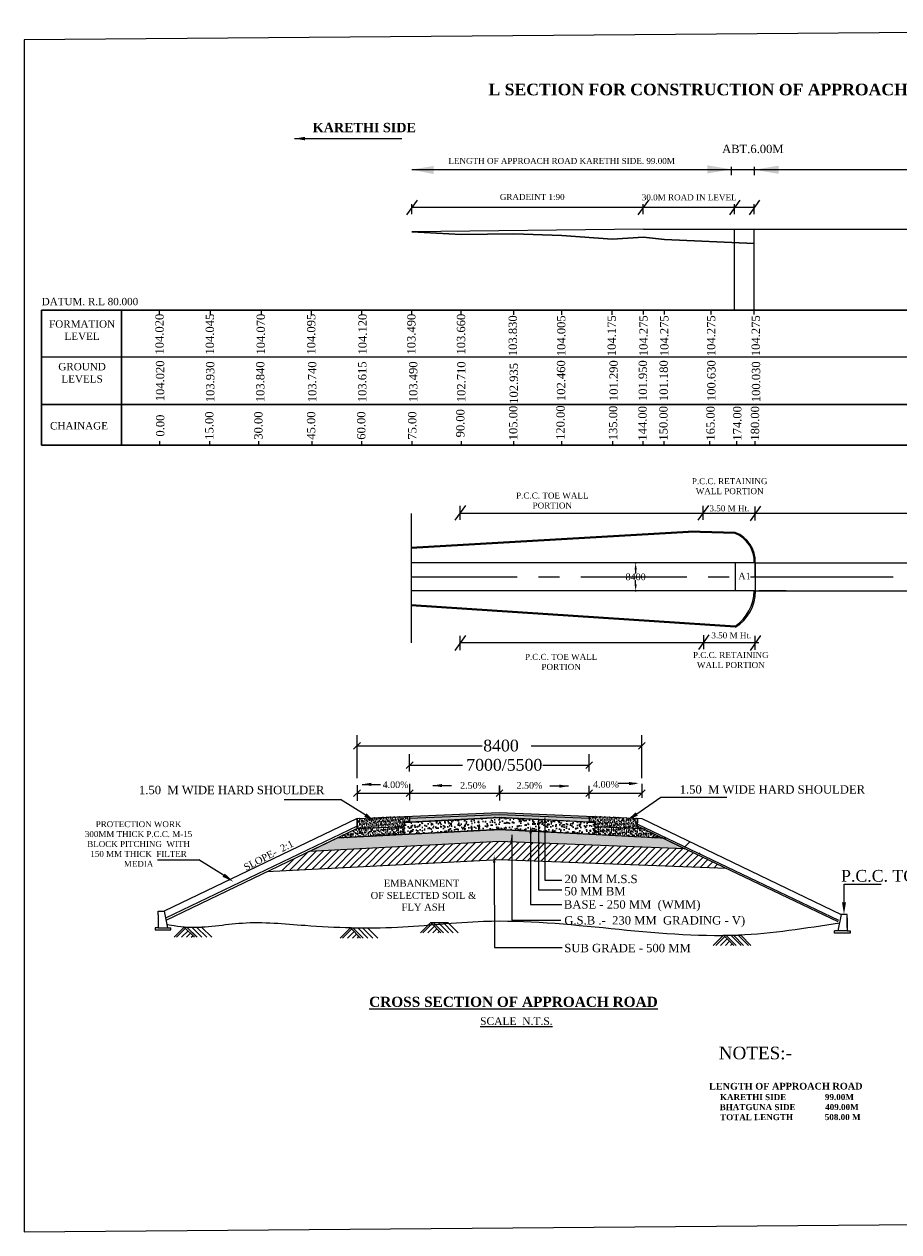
# Model space of a CAD drawing. Header units: millimetres. Extents: x -27872795 to 29991973, y -11755161 to 541449.
# Tile 15 of 37: x -21477309 to -21215405, y -11738645 to -11376943. Entities that reach past the tile are written whole.
import ezdxf

# ---------------------------------------------------------------- set-up
doc = ezdxf.new("R2010")
doc.units = ezdxf.units.MM
doc.header["$MEASUREMENT"] = 0
doc.linetypes.add('CENTER', pattern=[50.8, 31.75, -6.35, 6.35, -6.35])
doc.styles.get("Standard").update_dxf_attribs({"font": 'times.ttf'})
doc.dimstyles.get("Standard").update_dxf_attribs({"dimtxt": 400, "dimasz": 300, "dimexe": 150, "dimexo": 100, "dimgap": 0.09, "dimtad": 1, "dimtih": 1, "dimtoh": 1, "dimdec": 0, "dimzin": 0, "dimdsep": 46, "dimtxsty": 'Standard', "dimcen": 0.09, "dimadec": 0, "dimazin": 0, "dimtfac": 1, "dimtdec": 0, "dimtofl": 0, "dimtmove": 0, "dimatfit": 3, "dimfxl": 150, "dimtolj": 1, "dimtzin": 0, "dimarcsym": 0})
pattern_1 = [(37.5, (-26670893.16, -8935270.4), (-31.18171, 953.77777), [0, -752.4, 0, -841.5, 0, -804.375]), (7.5, (-26670893.2, -8935270.4), (876.03947, 1396.9623), [0, -405.9, 0, -678.15, 0, -259.875]), (327.5, (-26671502, -8935270.4), (1541.50022, 2.80123), [0, -247.5, 0, -891, 0, -1163.25]), (317.5, (-26671502, -8935270.4), (1488.03267, 434.4494), [0, -123.75, 0, -584.1, 0, -668.25])]
pattern_2 = [(37.5, (-26670893.16, -8935270.4), (-24.94537, 763.02221), [0, -601.92, 0, -673.2, 0, -643.5]), (7.5, (-26670893.2, -8935270.4), (700.83158, 1117.56984), [0, -324.72, 0, -542.52, 0, -207.9]), (327.5, (-26671380.24, -8935270.4), (1233.20018, 2.240985), [0, -198, 0, -712.8, 0, -930.6]), (317.5, (-26671380.2, -8935270.4), (1190.42614, 347.55952), [0, -99, 0, -467.28, 0, -534.6])]

# ---------------------------------------------------------------- blocks, each defined once
blk = doc.blocks.new('*D52')
at = {"color": 0, "lineweight": -2, "ltscale": 3000, "transparency": 16777216}
for p, q in [((-21294365, -11538282), (-21294065, -11538282)), ((-21294215, -11540282), (-21294215, -11541465)), ((-21294215, -11544682), (-21294215, -11543500)), ((-21294365, -11546682), (-21294065, -11546682))]:
    blk.add_line(p, q, dxfattribs=at)
at = {"color": 0, "lineweight": 25, "ltscale": 3000, "transparency": 16777216}
for points in [[(-21294548, -11540282), (-21293881, -11540282), (-21294215, -11538282)], [(-21294548, -11544682), (-21293881, -11544682), (-21294215, -11546682)]]:
    blk.add_solid(points, dxfattribs=at)
at = {"layer": 'Defpoints', "color": 0, "lineweight": 25, "ltscale": 3000, "transparency": 16777216}
for p in [(-21309905, -11538282), (-21294215, -11538282), (-21309905, -11546682)]:
    blk.add_point(p, dxfattribs=at)
at = {"color": 2, "ltscale": 3000, "transparency": 16777216, "insert": (-21294215, -11542482), "char_height": 2000, "attachment_point": 5}
blk.add_mtext('\\A1;{\\C0;8400}', dxfattribs=at)

msp = doc.modelspace()

# ---------------------------------------------------------------- hatches: boundary and pattern name
at = {"lineweight": 30}
h = msp.add_hatch(dxfattribs=at)
h.set_pattern_fill('AR-SAND', scale=396, style=0)
h.set_pattern_definition(pattern_2)
h.paths.add_polyline_path([(-21363561.5, -11617222.9), (-21363556.6, -11616059.5), (-21361923, -11615970.4), (-21361922.9, -11615967.2), (-21361881.5, -11614160.4), (-21377641.6, -11614828.9), (-21377641.6, -11617820.1)])
h = msp.add_hatch(dxfattribs=at)
h.set_pattern_fill('AR-CONC', scale=297, style=0)
h.set_pattern_definition([(50, (-26670893.2, -8935270.4), (2130.26274, -186.37384), [222.75, -2450.25]), (355, (-26670893.2, -8935270.4), (-412.0915, 2234.0106), [178.2, -1960.2]), (100.4514, (-26670715.6, -8935286), (1718.17286, 2047.63544), [189.3084, -2082.3921]), (46.1842, (-26670893.2, -8934676.4), (3169.7059, -491.5915), [334.125, -3675.375]), (96.6356, (-26670629, -8934717.4), (2775.9482, 2893.13), [283.9626, -3123.5876]), (351.1842, (-26670893, -8934676.4), (2775.946, 2893.1322), [267.3, -2940.3]), (21, (-26670596.2, -8934824.9), (1772.81394, -1195.7781), [222.75, -2450.25]), (326, (-26670596.2, -8934825), (722.6465, 2153.6956), [178.2, -1960.2]), (71.4514, (-26670448.4, -8934924.5), (2495.4612, 957.9156), [189.3084, -2082.3921]), (37.5, (-26670893.16, -8935270.4), (36.11477, 988.69475), [0, -1936.44, 0, -1989.9, 0, -1967.625]), (7.5, (-26670893.2, -8935270.4), (781.31653, 1171.40278), [0, -1134.54, 0, -1891.89, 0, -749.925]), (327.5, (-26671555.5, -8935270.4), (1585.45264, -66.98797), [0, -742.5, 0, -2316.6, 0, -3073.95]), (317.5, (-26671852.5, -8935270.4), (1732.06292, 297.3118), [0, -965.25, 0, -1538.46, 0, -2182.95])])
h.paths.add_polyline_path([(-21335013.2, -11613622.6), (-21308137.1, -11614762.6), (-21308135.2, -11614160.8), (-21335013.2, -11613020.7), (-21361881.5, -11614160.4), (-21361895.3, -11614762.9)])
h.paths.add_polyline_path([(-21335007.9, -11614501.6), (-21308141, -11615967.9), (-21308137.1, -11614762.6), (-21335013.2, -11613622.6), (-21361881.5, -11614762.3), (-21361881.5, -11615968.1)])
h = msp.add_hatch(dxfattribs=at)
h.set_pattern_fill('AR-SAND', scale=396, style=0)
h.set_pattern_definition(pattern_2)
h.paths.add_polyline_path([(-21308135.2, -11614160.8), (-21308135.2, -11614762.7), (-21308137.1, -11614762.7), (-21308137.1, -11615894.6), (-21306469.5, -11615981.1), (-21306474.7, -11617222.5), (-21293752.8, -11617762.1), (-21293626.1, -11614776.2)])
h = msp.add_hatch(dxfattribs=at)
h.set_pattern_fill('AR-SAND', scale=495, style=0)
h.set_pattern_definition(pattern_1)
h.paths.add_polyline_path([(-21377641.6, -11617820.1), (-21383527.6, -11620655.7), (-21363571.7, -11619621.5), (-21363561.5, -11617222.9)])
h = msp.add_hatch(dxfattribs=at)
h.set_pattern_fill('AR-CONC', scale=396, style=0)
h.set_pattern_definition([(50, (-26670893.2, -8935270.4), (2840.3503, -248.49845), [297, -3267]), (355, (-26670893.2, -8935270.4), (-549.4553, 2978.6808), [237.6, -2613.6]), (100.4514, (-26670656.5, -8935291), (2290.8972, 2730.1806), [252.4112, -2776.5228]), (46.1842, (-26670893, -8934478.4), (4226.2746, -655.4553), [445.5, -4900.5]), (96.6356, (-26670541, -8934533), (3701.2643, 3857.5068), [378.6167, -4164.7835]), (351.1842, (-26670893, -8934478.4), (3701.2613, 3857.5097), [356.4, -3920.4]), (21, (-26670497.2, -8934676.4), (2363.7519, -1594.3708), [297, -3267]), (326, (-26670497.2, -8934676.4), (963.5287, 2871.5942), [237.6, -2613.6]), (71.4514, (-26670300.2, -8934809.3), (3327.2816, 1277.2208), [252.4112, -2776.5228]), (37.5, (-26670893.2, -8935270.4), (48.15303, 1318.25966), [0, -2581.92, 0, -2653.2, 0, -2623.5]), (7.5, (-26670893.2, -8935270.4), (1041.75537, 1561.87038), [0, -1512.72, 0, -2522.52, 0, -999.9]), (327.5, (-26671776.2, -8935270.4), (2113.93685, -89.3173), [0, -990, 0, -3088.8, 0, -4098.6]), (317.5, (-26672172.2, -8935270.4), (2309.41723, 396.41573), [0, -1287, 0, -2051.28, 0, -2910.6])])
h.paths.add_polyline_path([(-21321394.8, -11615244.7), (-21335007.9, -11614501.6), (-21363556.6, -11616059.5), (-21363571.7, -11619621.5), (-21335026, -11618142.2), (-21321394.8, -11618848.8)])
h.paths.add_polyline_path([(-21306469.5, -11615981.1), (-21308141.1, -11615981.1), (-21308141, -11615968.3), (-21321394.8, -11615244.7), (-21321394.8, -11618848.8), (-21306484.7, -11619621.8), (-21306478.6, -11617801.4)])
h = msp.add_hatch(dxfattribs=at)
h.set_pattern_fill('AR-SAND', scale=495, style=0)
h.set_pattern_definition(pattern_1)
h.paths.add_polyline_path([(-21286201, -11620673.4), (-21292160.1, -11617829.7), (-21306474.7, -11617222.5), (-21306484.7, -11619621.8)])
h = msp.add_hatch()
h.set_pattern_fill('AR-CONC', scale=495, style=0)
h.set_pattern_definition([(50, (-26670893.2, -8935270.4), (3550.4379, -310.623), [371.25, -4083.75]), (355, (-26670893, -8935270.4), (-686.819, 3723.351), [297, -3267]), (100.4514, (-26670597.3, -8935296.3), (2863.6214, 3412.7257), [315.514, -3470.6535]), (46.1842, (-26670893, -8934280.4), (5282.8432, -819.319), [556.875, -6125.625]), (96.6356, (-26670453, -8934348.7), (4626.5804, 4821.8835), [473.271, -5205.9793]), (351.1842, (-26670893, -8934280.4), (4626.5766, 4821.887), [445.5, -4900.5]), (21, (-26670398.2, -8934528), (2954.6899, -1992.9635), [371.25, -4083.75]), (326, (-26670398, -8934528), (1204.411, 3589.4927), [297, -3267]), (71.4514, (-26670152, -8934694), (4159.102, 1596.526), [315.514, -3470.6535]), (37.5, (-26670893.2, -8935270.4), (60.19128, 1647.82458), [0, -3227.4, 0, -3316.5, 0, -3279.375]), (7.5, (-26670893.2, -8935270.4), (1302.1942, 1952.33797), [0, -1890.9, 0, -3153.15, 0, -1249.875]), (327.5, (-26671997, -8935270.4), (2642.42106, -111.64662), [0, -1237.5, 0, -3861, 0, -5123.25]), (317.5, (-26672492, -8935270.4), (2886.7715, 495.5197), [0, -1608.75, 0, -2564.1, 0, -3638.25])])
h.paths.add_polyline_path([(-21335026, -11618142.2), (-21383527.6, -11620655.7), (-21391993.3, -11624734.1), (-21335044.2, -11621782.7), (-21323288.5, -11622228.5), (-21323288.5, -11618750.7)])
h.paths.add_polyline_path([(-21321364.6, -11618850.4), (-21321364.6, -11622301.5), (-21279459.3, -11623890.6), (-21286201, -11620673.4)])
h.paths.add_polyline_path([(-21321364.6, -11618850.4), (-21323288.5, -11618750.7), (-21323288.5, -11622228.5), (-21321364.6, -11622301.5)])

# ---------------------------------------------------------------- linework, layer by layer
at = {"color": 7, "lineweight": 25, "ltscale": 2000}
for p, q in [((-21396386.3, -11411214), (-21364242.3, -11411214)), ((-21361247.4, -11420503), (-20984505.4, -11420382.5)), ((-21265560.1, -11422143), (-21265560.1, -11419635)), ((-21258678.6, -11419635), (-21258678.6, -11422143)), ((-21361247.4, -11433883.4), (-21361247.4, -11430903.9)), ((-21291944.1, -11431862.7), (-21361247.4, -11431862.7)), ((-21258678.6, -11431862.7), (-21293333.1, -11431862.7)), ((-21291944.1, -11433883.4), (-21291944.1, -11430903.9)), ((-21264563.7, -11433883.4), (-21264563.7, -11430903.9)), ((-21258678.6, -11433883.4), (-21258678.6, -11430903.9)), ((-21361427.7, -11523529.7), (-21361427.7, -11562269.9))]:
    msp.add_line(p, q, dxfattribs=at)
at = {"color": 7}
for p, q in [((-21359663.4, -11429645.4), (-21362831.4, -11434079.9)), ((-21290360.1, -11429645.4), (-21293528.1, -11434079.9)), ((-21262979.7, -11429645.4), (-21266147.7, -11434079.9)), ((-21257094.6, -11429645.4), (-21260262.6, -11434079.9)), ((-21472159.8, -11463894.8), (-21472159.8, -11462651.3)), ((-21472159.8, -11463894.8), (-21472159.8, -11462651.3)), ((-21436740.9, -11464020.8), (-21436740.9, -11462651.3)), ((-21421555.5, -11464020.8), (-21421555.5, -11462651.3)), ((-21406247.4, -11464020.8), (-21406247.4, -11462651.3)), ((-21406247.4, -11464020.8), (-21406247.4, -11462651.3)), ((-21406247.4, -11464020.8), (-21406247.4, -11462651.3)), ((-21391247.4, -11464020.8), (-21391247.4, -11462651.3)), ((-21391247.4, -11464020.8), (-21391247.4, -11462651.3)), ((-21391247.4, -11464020.8), (-21391247.4, -11462651.3)), ((-21391247.4, -11464020.8), (-21391247.4, -11462651.3)), ((-21391247.4, -11464020.8), (-21391247.4, -11462651.3)), ((-21376247.4, -11464020.8), (-21376247.4, -11462651.3)), ((-21376247.4, -11464020.8), (-21376247.4, -11462651.3)), ((-21376247.4, -11464020.8), (-21376247.4, -11462651.3)), ((-21376247.4, -11464020.8), (-21376247.4, -11462651.3)), ((-21376247.4, -11464020.8), (-21376247.4, -11462651.3)), ((-21361247.4, -11464020.8), (-21361247.4, -11462651.3)), ((-21361247.4, -11464020.8), (-21361247.4, -11462651.3)), ((-21361247.4, -11464020.8), (-21361247.4, -11462651.3)), ((-21346410.7, -11464020.8), (-21346410.7, -11462651.3)), ((-21346410.7, -11464020.8), (-21346410.7, -11462651.3)), ((-21346410.7, -11464020.8), (-21346410.7, -11462651.3)), ((-21330699.9, -11464020.8), (-21330699.9, -11462651.3)), ((-21330699.9, -11464020.8), (-21330699.9, -11462651.3)), ((-21330699.9, -11464020.8), (-21330699.9, -11462651.3)), ((-21316288.9, -11464020.8), (-21316288.9, -11462651.3)), ((-21316288.9, -11464020.8), (-21316288.9, -11462651.3)), ((-21316288.9, -11464020.8), (-21316288.9, -11462651.3)), ((-21301288.9, -11464020.8), (-21301288.9, -11462651.3)), ((-21301288.9, -11464020.8), (-21301288.9, -11462651.3)), ((-21291832.7, -11463894.8), (-21291832.7, -11462651.3)), ((-21285578.1, -11463894.8), (-21285578.1, -11462651.3)), ((-21285578.1, -11463894.8), (-21285578.1, -11462651.3)), ((-21271567.3, -11463894.8), (-21271567.3, -11462651.3)), ((-21258679.6, -11463894.8), (-21258679.6, -11462651.3)), ((-21472159.8, -11476574.2), (-21237685.1, -11476574.2)), ((-21237685.1, -11476574.2), (-20961095.2, -11476574.2)), ((-21345140.1, -11521059.4), (-21348308.1, -11525493.9)), ((-21346724.1, -11525383.3), (-21346724.1, -11521170)), ((-21267981.4, -11523529.7), (-21346724.1, -11523529.7)), ((-21257292.4, -11523529.7), (-21309601.6, -11523529.7)), ((-21272436.9, -11521059.4), (-21275604.9, -11525493.9)), ((-21274020.9, -11525383.3), (-21274020.9, -11521170)), ((-21256799, -11521312.4), (-21259967, -11525746.9)), ((-21258383, -11525636.3), (-21258383, -11521423)), ((-21237685.1, -11523529.7), (-21258383, -11523529.7)), ((-21211568.7, -11523529.7), (-21237685.1, -11523529.7)), ((-21226675.2, -11523529.7), (-21237685.1, -11523529.7)), ((-21264383, -11538282.2), (-21264383, -11546682.2)), ((-21258383, -11538282.2), (-21237685.1, -11538282.2)), ((-21237685.1, -11538282.2), (-20969505.4, -11538282.2)), ((-21258383, -11546682.2), (-21237685.1, -11546682.2)), ((-21237685.1, -11546682.2), (-20969505.4, -11546682.2)), ((-21272256.1, -11559799.6), (-21275424.1, -11564234.1)), ((-21273840.1, -11564123.5), (-21273840.1, -11559910.3)), ((-21345140.1, -11560064.5), (-21348308.1, -11564499)), ((-21346724.1, -11564388.4), (-21346724.1, -11560175.1)), ((-21309601.6, -11562269.9), (-21346724.1, -11562269.9)), ((-21257292.4, -11562269.9), (-21309601.6, -11562269.9)), ((-21256799, -11560052.7), (-21259967, -11564487.2)), ((-21258383, -11564376.5), (-21258383, -11560163.3)), ((-21377636.7, -11602746.5), (-21377636.7, -11589871.9)), ((-21292384.7, -11602746.5), (-21292384.7, -11589871.9)), ((-21377636.7, -11593091.2), (-21340216.8, -11593091.2)), ((-21361881.5, -11600815.9), (-21361881.5, -11595555)), ((-21325499.5, -11593091.2), (-21292384.7, -11593091.2)), ((-21308144.3, -11600815.9), (-21308144.3, -11595555)), ((-21361881.5, -11598859.5), (-21346018.9, -11598859.5)), ((-21322009.2, -11598859.5), (-21308144.3, -11598859.5)), ((-21376621.8, -11606238.8), (-21378651.6, -11608268.6)), ((-21377636.7, -11604907.8), (-21377636.7, -11609599.5)), ((-21376129.6, -11604639.5), (-21370585.4, -11604639.5)), ((-21360866.6, -11606238.8), (-21362896.4, -11608268.6)), ((-21361881.5, -11604494.8), (-21361881.5, -11609390.7)), ((-21354943.4, -11605002.3), (-21349399.3, -11605002.3)), ((-21333995.8, -11606225.6), (-21336025.6, -11608255.4)), ((-21335010.7, -11607253.7), (-21335010.7, -11604996)), ((-21335010.7, -11604996), (-21335010.7, -11609485.1)), ((-21314318.2, -11605151.7), (-21319862.3, -11605151.7)), ((-21307129.4, -11606238.8), (-21309159.2, -11608268.6)), ((-21308144.3, -11608864.8), (-21308144.3, -11605090.4)), ((-21294012, -11604361.2), (-21299556.1, -11604361.2)), ((-21291369.8, -11606238.8), (-21293399.6, -11608268.6)), ((-21292384.7, -11604473.2), (-21292384.7, -11608655.9)), ((-21399449, -11609172.6), (-21382604, -11609163.1)), ((-21375169, -11613776.4), (-21382604, -11609163.1)), ((-21377636.7, -11607253.7), (-21292384.7, -11607253.7)), ((-21293855.9, -11613491.9), (-21286690.4, -11608470.2)), ((-21286690.4, -11608470.2), (-21266908.4, -11608470.2)), ((-21377641.6, -11614828.9), (-21335013.2, -11613020.7)), ((-21361881.5, -11614762.3), (-21335013.2, -11613622.6)), ((-21335013.2, -11613020.7), (-21292384.7, -11614828.9)), ((-21335013.2, -11613622.6), (-21308135.2, -11614762.7)), ((-21308135.2, -11614160.8), (-21308141.1, -11615981.1)), ((-21377641.6, -11614828.9), (-21435392.8, -11642650.7)), ((-21377641.6, -11617096.3), (-21434967.8, -11644713.3)), ((-21377641.6, -11617820.1), (-21434898.6, -11645403.9)), ((-21377641.6, -11617820.1), (-21363562.4, -11617222.9)), ((-21335007.9, -11614501.6), (-21363556.6, -11616059.5)), ((-21308144.3, -11615968.1), (-21335007.9, -11614501.6)), ((-21323288.5, -11616750.4), (-21323288.5, -11636205.4)), ((-21321364.6, -11616185.7), (-21321364.6, -11633336.2)), ((-21308676.6, -11615968.1), (-21308144.3, -11615968.1)), ((-21306469.5, -11615981.1), (-21306478.6, -11617801.4)), ((-21306475.7, -11617222.4), (-21292160.1, -11617829.7)), ((-21293724, -11617083.4), (-21233700.1, -11645727.3)), ((-21293699.7, -11616512.1), (-21233447.6, -11645265)), ((-21292384.7, -11614828.9), (-21232651.1, -11643605.7)), ((-21335026, -11618142.2), (-21284830.9, -11620744.4)), ((-21331288, -11619711.6), (-21331294.7, -11645340.5)), ((-21325654.9, -11619266.1), (-21325660.5, -11640625.6)), ((-21397938.9, -11630501.7), (-21392181.1, -11624743.9)), ((-21397938.9, -11630501.7), (-21392181.1, -11624743.9)), ((-21395668.3, -11630384.1), (-21389910.4, -11624626.2)), ((-21393397.7, -11630266.4), (-21387639.8, -11624508.5)), ((-21335044.2, -11621782.7), (-21391993.3, -11624734.1)), ((-21391127.1, -11630148.7), (-21385369.2, -11624390.8)), ((-21388856.5, -11630031), (-21383098.6, -11624273.2)), ((-21388856.5, -11630031), (-21383098.6, -11624273.2)), ((-21386585.9, -11629913.4), (-21380828, -11624155.5)), ((-21386585.9, -11629913.4), (-21380828, -11624155.5)), ((-21384315.2, -11629795.7), (-21378557.4, -11624037.8)), ((-21382044.6, -11629678), (-21376286.8, -11623920.1)), ((-21379774, -11629560.3), (-21374016.2, -11623802.5)), ((-21377503.4, -11629442.7), (-21371745.5, -11623684.8)), ((-21375232.8, -11629325), (-21369474.9, -11623567.1)), ((-21372962.2, -11629207.3), (-21367204.3, -11623449.4)), ((-21370691.6, -11629089.6), (-21364791.3, -11623189.4)), ((-21368421, -11628972), (-21362638.4, -11623189.4)), ((-21366150.3, -11628854.3), (-21360392.5, -11623096.4)), ((-21363618.6, -11628475.5), (-21358121.9, -11622978.7)), ((-21361609.1, -11628618.9), (-21355851.3, -11622861.1)), ((-21359338.5, -11628501.3), (-21353580.6, -11622743.4)), ((-21357067.9, -11628383.6), (-21351310, -11622625.7)), ((-21354797.3, -11628265.9), (-21349039.4, -11622508)), ((-21352526.7, -11628148.2), (-21346768.8, -11622390.4)), ((-21350256.1, -11628030.6), (-21344498.2, -11622272.7)), ((-21347985.4, -11627912.9), (-21342227.6, -11622155)), ((-21345714.8, -11627795.2), (-21339957, -11622037.3)), ((-21343444.2, -11627677.5), (-21337686.4, -11621919.7)), ((-21341173.6, -11627559.9), (-21335415.7, -11621802)), ((-21338903, -11627442.2), (-21333309.3, -11621848.5)), ((-21336594.1, -11627286.2), (-21331235.1, -11621927.2)), ((-21279459.3, -11623890.6), (-21335044.2, -11621782.7)), ((-21334423.1, -11627268.2), (-21329160.8, -11622005.8)), ((-21332348.9, -11627346.9), (-21327086.5, -11622084.5)), ((-21330274.6, -11627425.5), (-21325012.2, -11622163.2)), ((-21328200.3, -11627504.2), (-21322937.9, -11622241.8)), ((-21326605.3, -11627564.7), (-21321571, -11622293.7)), ((-21324720.3, -11627636.1), (-21319458, -11622373.8)), ((-21322496.3, -11627565.1), (-21317383.7, -11622452.4)), ((-21320343.4, -11627565.1), (-21315507, -11622728.7)), ((-21318497.5, -11627872.1), (-21313814.7, -11623189.4)), ((-21316423.2, -11627950.8), (-21311160.9, -11622688.4)), ((-21314349, -11628029.4), (-21309086.6, -11622767.1)), ((-21312274.7, -11628108.1), (-21307012.3, -11622845.7)), ((-21312274.7, -11628108.1), (-21307355.9, -11623189.4)), ((-21310200.4, -11628186.8), (-21305203, -11623189.4)), ((-21308126.1, -11628265.4), (-21303050.1, -11623189.4)), ((-21306051.8, -11628344.1), (-21300789.5, -11623081.7)), ((-21303977.6, -11628422.7), (-21298744.2, -11623189.4)), ((-21301903.3, -11628501.4), (-21296591.2, -11623189.4)), ((-21301903.3, -11628501.4), (-21297379.6, -11623977.7)), ((-21299829, -11628580.1), (-21294655.9, -11623406.9)), ((-21297754.7, -11628658.7), (-21292492.4, -11623396.4)), ((-21297754.7, -11628658.7), (-21292492.4, -11623396.4)), ((-21295680.4, -11628737.4), (-21290418.1, -11623475)), ((-21295680.4, -11628737.4), (-21290418.1, -11623475)), ((-21293606.2, -11628816), (-21288343.8, -11623553.7)), ((-21293606.2, -11628816), (-21288343.8, -11623553.7)), ((-21291531.9, -11628894.7), (-21286269.5, -11623632.3)), ((-21291531.9, -11628894.7), (-21286269.5, -11623632.3)), ((-21291531.9, -11628894.7), (-21286269.5, -11623632.3)), ((-21291531.9, -11628894.7), (-21286269.5, -11623632.3)), ((-21289457.6, -11628973.4), (-21284195.3, -11623711)), ((-21289457.6, -11628973.4), (-21284195.3, -11623711)), ((-21289457.6, -11628973.4), (-21284195.3, -11623711)), ((-21289457.6, -11628973.4), (-21284195.3, -11623711)), ((-21289457.6, -11628973.4), (-21284195.3, -11623711)), ((-21289457.6, -11628973.4), (-21284195.3, -11623711)), ((-21287383.3, -11629052), (-21282121, -11623789.7)), ((-21287383.3, -11629052), (-21282121, -11623789.7)), ((-21287383.3, -11629052), (-21282121, -11623789.7)), ((-21285309.1, -11629130.7), (-21280046.7, -11623868.3)), ((-21285309.1, -11629130.7), (-21280046.7, -11623868.3)), ((-21285309.1, -11629130.7), (-21280046.7, -11623868.3)), ((-21285309.1, -11629130.7), (-21280046.7, -11623868.3)), ((-21283234.8, -11629209.3), (-21278414.6, -11624389.1)), ((-21283234.8, -11629209.3), (-21278414.6, -11624389.1)), ((-21283234.8, -11629209.3), (-21278414.6, -11624389.1)), ((-21283234.8, -11629209.3), (-21278414.6, -11624389.1)), ((-21281160.5, -11629288), (-21276957.2, -11625084.6)), ((-21281160.5, -11629288), (-21276957.2, -11625084.6)), ((-21281160.5, -11629288), (-21276957.2, -11625084.6)), ((-21281160.5, -11629288), (-21276957.2, -11625084.6)), ((-21281160.5, -11629288), (-21276957.2, -11625084.6)), ((-21279477.5, -11623299.1), (-21278021.5, -11621843.1)), ((-21279477.5, -11623299.1), (-21278021.5, -11621843.1)), ((-21279477.5, -11623299.1), (-21278021.5, -11621843.1)), ((-21278020.1, -11623994.6), (-21277972.4, -11623947)), ((-21278020.1, -11623994.6), (-21277972.4, -11623947)), ((-21278020.1, -11623994.6), (-21277972.4, -11623947)), ((-21278020.1, -11623994.6), (-21277972.4, -11623947)), ((-21437430.7, -11627205.9), (-21425013.6, -11627196.4)), ((-21417578.6, -11631809.7), (-21425013.6, -11627196.4)), ((-21335071.5, -11627243.6), (-21404691.9, -11630851.7)), ((-21400209.5, -11630619.4), (-21396491.1, -11626900.9)), ((-21336563.9, -11628006.5), (-21336485.2, -11653462.4)), ((-21267025.8, -11629824), (-21335071.5, -11627243.6)), ((-21279086.2, -11629366.7), (-21275499.7, -11625780.1)), ((-21279086.2, -11629366.7), (-21275499.7, -11625780.1)), ((-21279086.2, -11629366.7), (-21275499.7, -11625780.1)), ((-21279086.2, -11629366.7), (-21275499.7, -11625780.1)), ((-21277011.9, -11629445.3), (-21274042.3, -11626475.7)), ((-21277011.9, -11629445.3), (-21274042.3, -11626475.7)), ((-21277011.9, -11629445.3), (-21274042.3, -11626475.7)), ((-21277011.9, -11629445.3), (-21274042.3, -11626475.7)), ((-21277011.9, -11629445.3), (-21274042.3, -11626475.7)), ((-21277011.9, -11629445.3), (-21274042.3, -11626475.7)), ((-21275105.2, -11625385.6), (-21274882.9, -11625163.3)), ((-21275105.2, -11625385.6), (-21274882.9, -11625163.3)), ((-21275105.2, -11625385.6), (-21274882.9, -11625163.3)), ((-21275105.2, -11625385.6), (-21274882.9, -11625163.3)), ((-21274937.7, -11629524), (-21272584.8, -11627171.2)), ((-21274937.7, -11629524), (-21272584.8, -11627171.2)), ((-21274937.7, -11629524), (-21272584.8, -11627171.2)), ((-21274937.7, -11629524), (-21272584.8, -11627171.2)), ((-21274937.7, -11629524), (-21272584.8, -11627171.2)), ((-21274937.7, -11629524), (-21272584.8, -11627171.2)), ((-21274937.7, -11629524), (-21272584.8, -11627171.2)), ((-21274937.7, -11629524), (-21272584.8, -11627171.2)), ((-21274937.7, -11629524), (-21272584.8, -11627171.2)), ((-21273694.4, -11626127.7), (-21273647.8, -11626081.1)), ((-21272863.4, -11629602.6), (-21271127.4, -11627866.7)), ((-21272863.4, -11629602.6), (-21271127.4, -11627866.7)), ((-21272863.4, -11629602.6), (-21271127.4, -11627866.7)), ((-21272863.4, -11629602.6), (-21271127.4, -11627866.7)), ((-21272863.4, -11629602.6), (-21271127.4, -11627866.7)), ((-21270789.1, -11629681.3), (-21269670, -11628562.2)), ((-21321431.5, -11633336.2), (-21316342.2, -11633336.2)), ((-21231818.4, -11640000), (-21231818.4, -11634553.4)), ((-21231818.4, -11634553.4), (-21220660.9, -11634553.4)), ((-21323288.5, -11636205.4), (-21316343.5, -11636205.4)), ((-21437205.4, -11643682.9), (-21437205.4, -11642650.7)), ((-21437205.4, -11642650.7), (-21435392.8, -11642650.7)), ((-21435392.8, -11642650.7), (-21434379.1, -11647569.9)), ((-21325660.5, -11640625.6), (-21316342.2, -11640625.6)), ((-21437205.4, -11643682.9), (-21437205.4, -11647569.9)), ((-21358636.6, -11649082.9), (-21355569.7, -11646016)), ((-21357898.3, -11649082.9), (-21355200.6, -11646385.2)), ((-21355569.7, -11646016), (-21352502.9, -11649082.9)), ((-21355569.7, -11646016), (-21350401.5, -11646016)), ((-21354831.4, -11646016), (-21352133.7, -11648713.7)), ((-21354831.4, -11646016), (-21351764.5, -11649082.9)), ((-21353354.8, -11646016), (-21350287.9, -11649082.9)), ((-21351878.1, -11646016), (-21348811.3, -11649082.9)), ((-21350401.5, -11646016), (-21347334.6, -11649082.9)), ((-21331293.8, -11645341.4), (-21331294.7, -11645340.5)), ((-21331293.8, -11645341.4), (-21316574.9, -11645341.4)), ((-21232651.1, -11643605.7), (-21233664.9, -11648524.9)), ((-21232940.3, -11644638), (-21232868.4, -11644638)), ((-21230838.5, -11643605.7), (-21232651.1, -11643605.7)), ((-21230838.5, -11644638), (-21230838.5, -11643605.7)), ((-21230838.5, -11647456), (-21230838.5, -11644240.6)), ((-21230838.5, -11644638), (-21230838.5, -11648524.9)), ((-21437205.4, -11647569.9), (-21438052.8, -11647569.9)), ((-21438052.8, -11647569.9), (-21438052.8, -11648210.8)), ((-21438052.8, -11648210.8), (-21433343.7, -11648210.8)), ((-21437205.4, -11647569.9), (-21433343.7, -11647569.9)), ((-21433343.7, -11648210.8), (-21433343.7, -11647569.9)), ((-21432421.1, -11650438), (-21429354.2, -11647371.1)), ((-21431682.8, -11650438), (-21428985.1, -11647740.3)), ((-21430206.2, -11650438), (-21428246.8, -11648478.6)), ((-21429354.2, -11647371.1), (-21426287.4, -11650438)), ((-21429354.2, -11647371.1), (-21424186, -11647371.1)), ((-21428729.5, -11650438), (-21427508.4, -11649216.9)), ((-21428615.9, -11647371.1), (-21425918.2, -11650068.8)), ((-21428615.9, -11647371.1), (-21425549, -11650438)), ((-21427252.9, -11650438), (-21426770.1, -11649955.2)), ((-21427139.3, -11647371.1), (-21424072.4, -11650438)), ((-21425662.6, -11647371.1), (-21422595.8, -11650438)), ((-21424186, -11647371.1), (-21421119.1, -11650438)), ((-21382710.2, -11650661.7), (-21379643.3, -11647594.8)), ((-21381971.9, -11650661.7), (-21379274.1, -11647964)), ((-21380495.2, -11650661.7), (-21378535.8, -11648702.3)), ((-21379643.3, -11647594.8), (-21376576.4, -11650661.7)), ((-21379643.3, -11647594.8), (-21374475.1, -11647594.8)), ((-21379018.6, -11650661.7), (-21377797.5, -11649440.6)), ((-21378905, -11647594.8), (-21376207.3, -11650292.5)), ((-21378905, -11647594.8), (-21375838.1, -11650661.7)), ((-21377541.9, -11650661.7), (-21377059.2, -11650178.9)), ((-21377428.3, -11647594.8), (-21374361.5, -11650661.7)), ((-21375951.7, -11647594.8), (-21372884.8, -11650661.7)), ((-21374475.1, -11647594.8), (-21371408.2, -11650661.7)), ((-21356421.7, -11649082.9), (-21354462.3, -11647123.5)), ((-21354945, -11649082.9), (-21353723.9, -11647861.8)), ((-21353468.4, -11649082.9), (-21352985.6, -11648600.1)), ((-21270982.5, -11652847.4), (-21267915.6, -11649780.5)), ((-21270244.1, -11652847.4), (-21267546.4, -11650149.7)), ((-21267915.6, -11649780.5), (-21264848.7, -11652847.4)), ((-21267915.6, -11649780.5), (-21262747.3, -11649780.5)), ((-21267177.3, -11649780.5), (-21264479.5, -11652478.3)), ((-21267177.3, -11649780.5), (-21264110.4, -11652847.4)), ((-21265700.6, -11649780.5), (-21262633.7, -11652847.4)), ((-21264962.3, -11649780.5), (-21261895.4, -11652847.4)), ((-21263485.7, -11649780.5), (-21260418.8, -11652847.4)), ((-21262747.3, -11649780.5), (-21259680.5, -11652847.4)), ((-21234700.3, -11649165.8), (-21234700.3, -11648524.9)), ((-21230838.5, -11648524.9), (-21234700.3, -11648524.9)), ((-21229991.2, -11649165.8), (-21234700.3, -11649165.8)), ((-21230838.5, -11648524.9), (-21229991.2, -11648524.9)), ((-21229991.2, -11648524.9), (-21229991.2, -11649165.8)), ((-21336485.2, -11653462.4), (-21316263.5, -11653462.4)), ((-21268767.5, -11652847.4), (-21266808.1, -11650888)), ((-21267290.9, -11652847.4), (-21266069.8, -11651626.3)), ((-21265814.2, -11652847.4), (-21265331.5, -11652364.7))]:
    msp.add_line(p, q, dxfattribs=at)
at = {"color": 0, "lineweight": 25, "ltscale": 2000}
for p, q in [((-21291832.7, -11438376.3), (-21361247.4, -11439161.3)), ((-21291832.7, -11438376.3), (-21077662, -11438376.3)), ((-21264563.7, -11462651.3), (-21264563.7, -11438376.3)), ((-21264563.7, -11462651.3), (-21264563.7, -11439132.1)), ((-21258679.6, -11462651.3), (-21258679.6, -11438376.3)), ((-21258678.6, -11462651.3), (-21258678.6, -11439121.9)), ((-21258678.6, -11462651.3), (-21258678.6, -11442621.3)), ((-21258678.6, -11462651.3), (-21258678.6, -11443366.9)), ((-21436655.3, -11502987.5), (-21436655.3, -11501861.5)), ((-21421693.8, -11502987.5), (-21421693.8, -11501861.5)), ((-21407057.4, -11502987.5), (-21407057.4, -11501861.5)), ((-21391120.2, -11502987.5), (-21391120.2, -11501861.5)), ((-21376158.6, -11502987.5), (-21376158.6, -11501861.5)), ((-21361088.8, -11502987.5), (-21361088.8, -11501861.5)), ((-21346344.1, -11502987.5), (-21346344.1, -11501861.5)), ((-21330732.1, -11502987.5), (-21330732.1, -11501861.5)), ((-21316312.5, -11502987.5), (-21316312.5, -11501861.5)), ((-21301030.6, -11502987.5), (-21301030.6, -11501861.5)), ((-21291929, -11502987.5), (-21291929, -11501861.5)), ((-21285644.6, -11502987.5), (-21285644.6, -11501861.5)), ((-21271994.4, -11502987.5), (-21271994.4, -11501861.5)), ((-21263871.3, -11502987.5), (-21263871.3, -11501861.5)), ((-21258455.8, -11502987.5), (-21258455.8, -11501861.5)), ((-21258383, -11538282.2), (-21361427.7, -11538282.2)), ((-21258383, -11546682.2), (-21361427.7, -11546682.2))]:
    msp.add_line(p, q, dxfattribs=at)
at = {"color": 2, "lineweight": 30, "ltscale": 2000}
for p, q in [((-21346410.7, -11439941.3), (-21361247.4, -11439161.3)), ((-21330699.9, -11439716.3), (-21346410.7, -11439941.3)), ((-21316288.9, -11440191.3), (-21330699.9, -11439716.3)), ((-21301288.9, -11441361.3), (-21316288.9, -11440191.3)), ((-21291832.7, -11440701.3), (-21301288.9, -11441361.3)), ((-21285578.1, -11441471.3), (-21291832.7, -11440701.3)), ((-21285578.1, -11441471.3), (-21258678.6, -11442621.3))]:
    msp.add_line(p, q, dxfattribs=at)
at = {"color": 7, "lineweight": 30}
for p, q in [((-21237685.1, -11462651.3), (-21472159.8, -11462651.3)), ((-20961095.2, -11462651.3), (-21237685.1, -11462651.3)), ((-21472159.1, -11502987.5), (-21241118.8, -11502987.5)), ((-21241118.8, -11502987.5), (-21237685.1, -11502987.5)), ((-21237685.1, -11502987.5), (-20984505.4, -11502987.5)), ((-21361881.5, -11614160.4), (-21361923, -11615970.4)), ((-21361881.5, -11614160.4), (-21361881.5, -11614762.3)), ((-21308135.2, -11614160.8), (-21308135.2, -11614762.7)), ((-21377641.6, -11614828.9), (-21377641.6, -11617820.1)), ((-21308144.3, -11615981.1), (-21306469.5, -11615981.1)), ((-21306469.5, -11615981.1), (-21306468, -11616690)), ((-21293626.1, -11614776.2), (-21293752.8, -11617762.1)), ((-21335026, -11618142.2), (-21383527.6, -11620655.7))]:
    msp.add_line(p, q, dxfattribs=at)
at = {"color": 7, "lineweight": 30, "ltscale": 2000}
for p, q in [((-21472159.8, -11502987.2), (-21472159.8, -11462651.3)), ((-21448135.5, -11502987.5), (-21448135.5, -11462651.3))]:
    msp.add_line(p, q, dxfattribs=at)
at = {"color": 7, "ltscale": 3000}
for p, q in [((-21361427.7, -11533541.8), (-21278383, -11528832.2)), ((-21361427.7, -11533841.8), (-21278383, -11529132.2)), ((-21264383, -11529192.5), (-21278383, -11528832.2)), ((-21278383, -11528832.2), (-21278383, -11529132.2)), ((-21264383, -11529492.5), (-21278383, -11529132.2)), ((-21258683, -11538282.2), (-21258683, -11537913.3)), ((-21258383, -11538282.2), (-21258683, -11538282.2)), ((-21258383, -11538282.2), (-21258383, -11547482.2)), ((-21258383, -11542482.2), (-21258383, -11538282.2)), ((-21257292.4, -11538282.2), (-21249132.9, -11538282.2)), ((-21249132.9, -11546682.2), (-21257292.4, -11546682.2)), ((-21264383, -11557271.8), (-21361427.7, -11550866.2)), ((-21264383, -11557571.8), (-21361427.7, -11551166.2))]:
    msp.add_line(p, q, dxfattribs=at)
at = {"color": 7, "linetype": 'CENTER', "ltscale": 1000}
for p, q in [((-21361427.7, -11542482.2), (-21237685.1, -11542482.2)), ((-21237685.1, -11542482.2), (-21217100.3, -11542482.2))]:
    msp.add_line(p, q, dxfattribs=at)
at = {"color": 7, "linetype": 'ByBlock', "lineweight": -2}
for p, q in [((-21376621.8, -11592076.3), (-21378651.6, -11594106.1)), ((-21293399.6, -11594106.1), (-21291369.8, -11592076.3)), ((-21360866.6, -11597844.6), (-21362896.4, -11599874.4)), ((-21309159.2, -11599874.4), (-21307129.4, -11597844.6))]:
    msp.add_line(p, q, dxfattribs=at)
at = {"color": 0, "lineweight": 25, "ltscale": 2000}
msp.add_lwpolyline([(-21477309.3, -11738644.8), (-20904256.2, -11733920.6), (-20904256.2, -11376942.8), (-21477309.3, -11381667)], close=True, dxfattribs=at)
at = {"color": 7, "lineweight": 30}
for points in [[(-21472159.8, -11490896.4), (-21272929.2, -11490896.4), (-21262929.2, -11490896.4), (-21252929.2, -11490896.4), (-21242929.2, -11490896.4), (-21237685.1, -11490896.4)], [(-21237685.1, -11490896.4), (-20961095.2, -11490896.4)]]:
    msp.add_lwpolyline(points, dxfattribs=at)
at = {"color": 7}
for points in [[(-21361881.5, -11614762.3), (-21335013.2, -11613622.6), (-21308137.1, -11614762.6), (-21308137.1, -11615968.1), (-21335007.9, -11614501.6), (-21361922.9, -11615967.2), (-21361860.8, -11614159.5)], [(-21363556.6, -11616059.5), (-21335007.9, -11614501.6), (-21306469.5, -11615981.1), (-21306484.7, -11619621.8), (-21335026, -11618142.2), (-21363571.7, -11619621.5), (-21363556.6, -11616059.5)], [(-21391993.3, -11624734.1), (-21383527.6, -11620655.7), (-21335026, -11618142.2), (-21286201, -11620673.4), (-21279459.3, -11623890.6), (-21335044.2, -11621782.7), (-21391993.3, -11624734.1)]]:
    msp.add_lwpolyline(points, dxfattribs=at)
at = {"color": 7, "ltscale": 3000}
for centre, radius, start, end in [((-21267679.1, -11537893.3), 9304.2, 357.604324, 69.251955), ((-21267797.4, -11537949.7), 9120.5, 357.910894, 68.014458), ((-21270958.9, -11546850.8), 12577.1, 301.523734, 0.767858), ((-21272060.6, -11546355.1), 13346.1, 305.11843, 358.595483)]:
    msp.add_arc(centre, radius, start, end, dxfattribs=at)
at = {"color": 7}
msp.add_open_spline([(-21434600.8, -11646494.3), (-21434289.6, -11646620.3), (-21425915.1, -11648248.9), (-21411083.6, -11645202.3), (-21390254.5, -11647296.7), (-21366125.8, -11648128.5), (-21322987, -11642727.3), (-21278596.4, -11653273), (-21243247.5, -11647665.8), (-21233158, -11646065.3)], degree=3, knots=[1519.37641032, 1519.37641032, 1519.37641032, 1519.37641032, 4564.83833561, 9792.09502531, 15871.66791326, 24798.48285478, 33160.60354872, 57858.14480792, 67723.15551468, 67723.15551468, 67723.15551468, 67723.15551468], dxfattribs=at)
at = {"color": 7, "ltscale": 2000}
msp.add_solid([(-21393186.3, -11410680.7), (-21393186.3, -11411747.3), (-21396386.3, -11411214)], dxfattribs=at)
at = {"color": 7, "lineweight": 25, "ltscale": 2}
for points in [[(-21354719.7, -11419426.1), (-21354719.7, -11421856.1), (-21361247.4, -11420503)], [(-21272758.9, -11421654.4), (-21272758.9, -11419224.4), (-21265468.9, -11420439.4)], [(-21251427, -11419331.1), (-21251427, -11421761.1), (-21258717, -11420546.1)]]:
    msp.add_solid(points, dxfattribs=at)
at = {"color": 7}
for points in [[(-21373366.3, -11605100), (-21376218.3, -11604624.7), (-21373366.3, -11604149.4)], [(-21352171.4, -11605462.9), (-21355023.4, -11604987.5), (-21352171.4, -11604512.2)], [(-21317090.3, -11604691.1), (-21314238.2, -11605166.4), (-21317090.3, -11605641.8)], [(-21296164, -11603900.7), (-21293312, -11604376), (-21296164, -11604851.3)], [(-21321750, -11616185.7), (-21321369.4, -11613902.2), (-21320988.8, -11616185.7)], [(-21326035.5, -11619266.1), (-21325654.9, -11616982.6), (-21325274.3, -11619266.1)], [(-21323706.2, -11616750.4), (-21323325.6, -11614466.9), (-21322945, -11616750.4)], [(-21331761.3, -11622333.3), (-21331380.7, -11620049.8), (-21331000.1, -11622333.3)], [(-21336949, -11628076.4), (-21336568.4, -11625792.9), (-21336187.8, -11628076.4)], [(-21231226.4, -11640000), (-21231818.4, -11643552.2), (-21232410.4, -11640000)]]:
    msp.add_solid(points, dxfattribs=at)
at = {"color": 7, "ltscale": 5}
for points in [[(-21374836.1, -11613286.9), (-21372231.8, -11615774.1), (-21375502, -11614265.9)], [(-21293536.7, -11613990.5), (-21296847.7, -11615406.7), (-21294175, -11612993.2)], [(-21417245.6, -11631320.2), (-21414641.4, -11633807.4), (-21417911.5, -11632299.2)]]:
    msp.add_solid(points, dxfattribs=at)

# ---------------------------------------------------------------- texts
at = {"color": 7}
for s, height, p in [('8400', 3523.97, (-21339853.1, -11594762.8)), ('7000/5500', 3523.97, (-21344933.1, -11600529)), ('4.00%%%', 1982.24, (-21369963.4, -11605706.2)), ('2.50%%%', 1982.24, (-21346766.6, -11605919.5)), ('2.50%%%', 1982.24, (-21329873.7, -11605909.4)), ('4.00%%%', 1982.24, (-21306957.5, -11605617.6)), ('20 MM M.S.S', 2505.938, (-21315499.1, -11634209)), ('P.C.C. TOE WALL', 3523.975, (-21232697.3, -11633777.7)), ('50 MM BM', 2505.94, (-21315542.8, -11637874)), ('BASE - 250 MM  (WMM)', 2505.938, (-21315701.6, -11641841.8)), ('G.S.B .-  230 MM  GRADING - V)', 2505.938, (-21315571.7, -11646594.6)), ('SUB GRADE - 500 MM  ', 2505.938, (-21315576.2, -11654898.9)), ('NOTES:-', 3782.71, (-21269327.1, -11686971.6))]:
    msp.add_text(s, height=height, dxfattribs=at).set_placement(p)
msp.add_text('SLOPE-  2:1', height=2088.281, rotation=27.411945, dxfattribs=at).set_placement((-21410887.7, -11630562.1))
at = {"color": 7, "lineweight": 25, "insert": (-21184526.3, -11394763.7), "char_height": 3500, "width": 406852.132, "attachment_point": 2}
msp.add_mtext('{\\fTimes New Roman|b1|i0|c0|p18;L SECTION FOR CONSTRUCTION OF APPROACH ROAD FOR  BRIDGE ACROSS NALA\\fTimes New Roman|b1|i1|c0|p18; \\fTimes New Roman|b1|i0|c0|p18;ON KARETHI - BHATGUNA   ROAD }', dxfattribs=at)
at = {"color": 7}
for s, insert, char_height, width, attachment_point in [('{\\fTimes New Roman|b1|i0|c0|p18;KARETHI SIDE}', (-21390903.9, -11406503.4), 2800, 276358.023, 1), (' {\\H0.62267x;ABT.6.00M}', (-21259877, -11413067), 4000, 20842.843, 2), (' LENGTH OF APPROACH ROAD KARETHI SIDE. 99.00M', (-21316715.2, -11417001.5), 1800, 86274.273, 2), ('GRADEINT 1:90', (-21325182.3, -11427786.2), 1800, 86274.273, 2), ('30.0M ROAD IN LEVEL', (-21278174.8, -11427918.9), 1800, 86274.273, 2), (' DATUM. R.L 80.000', (-21458021.1, -11458924.2), 2200, 29298.105, 2), ('FORMATION LEVEL', (-21459967.7, -11465639), 2200, 9755.966, 2), ('GROUND LEVELS', (-21459967.7, -11478418.9), 2200, 9755.966, 2), ('CHAINAGE', (-21460881.7, -11496128.3), 2200, 9755.966, 2), ('P.C.C. RETAINING WALL PORTION', (-21266057.7, -11515332.8), 1800, 29884.38, 5), ('P.C.C. TOE WALL PORTION', (-21319172, -11519636.2), 1800, 29884.38, 5), ('3.50 M Ht.', (-21266143.3, -11521955.3), 1800, 29884.38, 5), ('{\\fTimes New Roman|b0|i0|c0|p18;\\C256;A1}', (-21261615.5, -11541259.8), 2000, 30982.271, 2), ('3.50 M Ht.', (-21265575.8, -11560004.5), 1800, 29884.38, 5), ('P.C.C. TOE WALL PORTION', (-21316521.7, -11567944.6), 1800, 29884.38, 5), ('P.C.C. RETAINING WALL PORTION', (-21265714.2, -11567405.1), 1800, 29884.38, 5), ('{\\fTimes New Roman|b0|i0|c0|p18;PROTECTION WORK\\P300MM THICK P.C.C. M-15 BLOCK PITCHING  WITH 150 MM THICK  FILTER MEDIA}', (-21443049.4, -11615655.8), 1782, 35078.153, 2), ('{\\fTimes New Roman|b0|i0|c0|p18;EMBANKMENT}', (-21358325.7, -11633169.8), 2088.281, 33364.568, 2), ('{\\fTimes New Roman|b0|i0|c0|p18;OF SELECTED SOIL & FLY ASH}', (-21357754.2, -11636842.6), 2088.281, 33364.568, 2), ('{\\fTimes New Roman|b1|i0|c0|p18;\\LCROSS SECTION OF APPROACH ROAD}', (-21330808.6, -11668232.2), 3037.5, 94978.356, 2), ('{\\LSCALE  N.T.S.}', (-21340780.7, -11674393.7), 2278.125, 47342.57, 1)]:
    msp.add_mtext(s, dxfattribs=dict(at, insert=insert, char_height=char_height, width=width, attachment_point=attachment_point))
at = {"color": 7, "char_height": 2490.67, "width": 9755.966, "attachment_point": 2, "rotation": 90}
for s, insert in [('104.020', (-21438035, -11469788.8)), ('104.045', (-21422960, -11469788.8)), ('104.070', (-21407715.5, -11469788.8)), ('104.095', (-21392604, -11469788.8)), ('104.120', (-21377217.5, -11469788.8)), ('103.490', (-21362626.7, -11469788.8)), ('103.660', (-21347748, -11469788.8)), ('103.830', (-21332237.1, -11470261.7)), ('104.005', (-21317743.5, -11470261.7)), ('104.175', (-21302625.8, -11470261.7)), ('104.275', (-21293135.3, -11470261.7)), ('104.275', (-21286880.8, -11470261.7)), ('104.275', (-21272861.5, -11470261.7)), ('104.275', (-21259492, -11470261.7)), ('104.020', (-21437865.5, -11483777.7)), ('103.930', (-21422865.5, -11484064.7)), ('103.840', (-21407865.5, -11484064.7)), ('103.740', (-21392323, -11484064.7)), ('103.615', (-21377327, -11484064.7)), ('103.490', (-21362067.7, -11484064.7)), ('102.710 ', (-21347672.5, -11484064.7)), ('102.935 ', (-21331952.1, -11484527.2)), ('102.460 ', (-21317799.5, -11483713.2)), ('101.290 ', (-21302051.3, -11483713.2)), ('101.950 ', (-21293305.8, -11483713.2)), ('101.180 ', (-21287051.3, -11483713.2)), ('100.630 ', (-21272799.5, -11483713.2)), ('100.030 ', (-21259417, -11484046.7)), ('120.00 ', (-21317970, -11496291)), ('0.00', (-21437828.5, -11497175)), ('15.00', (-21423131.5, -11497175)), ('30.00', (-21408434.5, -11497175)), ('45.00', (-21392635.5, -11497175)), ('60.00 ', (-21377635.5, -11497175)), ('75.00 ', (-21362365.2, -11497175)), ('90.00 ', (-21347970, -11496471.5)), ('105.00 ', (-21332122.6, -11496409.7)), ('135.00 ', (-21302221.8, -11496398)), ('144.00 ', (-21293407.8, -11496502.7)), ('150.00 ', (-21287153.3, -11496502.7)), ('165.00 ', (-21273039.1, -11496502.7)), ('174.00 ', (-21265036.8, -11496502.7)), ('180.00 ', (-21259724.5, -11496502.7))]:
    msp.add_mtext(s, dxfattribs=dict(at, insert=insert))
at = {"color": 7, "char_height": 2505.938, "attachment_point": 5}
for insert in [(-21415179.4, -11606341.5), (-21253278.7, -11606173.6)]:
    msp.add_mtext('1.50  M WIDE HARD SHOULDER', dxfattribs=dict(at, insert=insert))
at = {"color": 7, "lineweight": 25, "insert": (-21249264, -11694012.1), "char_height": 1800, "width": 76843, "attachment_point": 2, "rotation": 0.054116}
msp.add_mtext('{\\fTimes New Roman|b1|i0|c0|p18;\\H1.125x;LENGTH OF APPROACH ROAD} \\P{\\fTimes New Roman|b1|i0|c0|p18; KARETHI SIDE                 99.00M\\P   BHATGUNA SIDE             409.00M\\P    TOTAL LENGTH              508.00 M}', dxfattribs=at)

# ---------------------------------------------------------------- dimensions: what is measured, and where the dimension line sits
at = {"color": 7, "ltscale": 3000}
dim = msp.add_linear_dim(base=(-21294214.8, -11538282.2), p1=(-21309905.3, -11546682.2), p2=(-21309905.3, -11538282.2), angle=90, text='{\\C0;8400}', dimstyle='Standard', override={"dimtxt": 2000, "dimasz": 2000, "dimclrt": 2, "dimfxlon": 1}, dxfattribs=at)
dim.commit()
dim.dimension.update_dxf_attribs({"geometry": '*D52', "text_midpoint": (-21294214.8, -11542482.2), "dimtype": 160})

doc.saveas('drawing.dxf')
